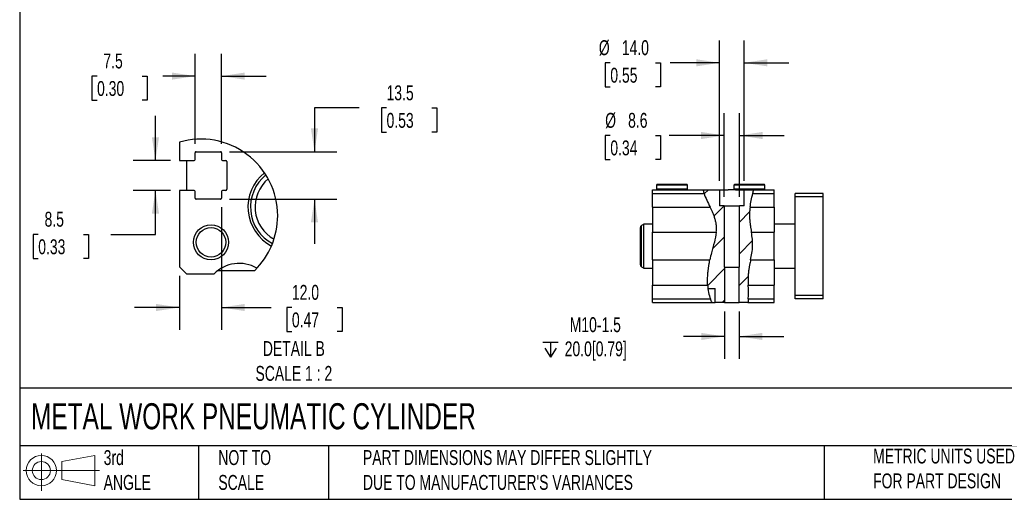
# Model space of a CAD drawing. Header units: millimetres. Extents: x 25 to 1092, y 25 to 838.
# Tile 1 of 5: x 25 to 585, y 25 to 298. Entities that reach past the tile are written whole.
import ezdxf

# ---------------------------------------------------------------- set-up
doc = ezdxf.new("R2010")
doc.units = ezdxf.units.MM
doc.header["$LTSCALE"] = 4
doc.linetypes.add('SLD-Solid', pattern=[0])
doc.layers.add('DIMENSIONS', color=140, linetype='SLD-Solid', lineweight=25)
doc.layers.add('TEXT', color=140, linetype='SLD-Solid', lineweight=25)
doc.layers.add('HATCH', color=6, linetype='SLD-Solid')
doc.layers.add('SLD-DEFPOINTS', color=7, linetype='Continuous')
doc.styles.add('SLDTEXTSTYLE0', font='TXT', dxfattribs={"width": 0.7})
doc.dimstyles.new('SLDDIMSTYLE0', dxfattribs={"dimtxt": 8.632031, "dimasz": 13.208, "dimexe": 0, "dimexo": 0.0625, "dimgap": 2.158008, "dimtad": 0, "dimtih": 1, "dimtoh": 1, "dimrnd": 1e-09, "dimzin": 4, "dimdsep": 46, "dimtxsty": 'SLDTEXTSTYLE0', "dimsah": 1, "dimcen": 0.09, "dimadec": 0, "dimazin": 1, "dimtfac": 1, "dimtmove": 0, "dimatfit": 0, "dimfxl": 0, "dimfrac": 2, "dimtolj": 1, "dimtzin": 12, "dimarcsym": 0})
doc.dimstyles.new('SLDDIMSTYLE5', dxfattribs={"dimtxt": 8.632031, "dimasz": 13.208, "dimexe": 0, "dimexo": 0.0625, "dimgap": 2.158008, "dimtad": 0, "dimtih": 1, "dimtoh": 1, "dimrnd": 1e-09, "dimzin": 12, "dimdsep": 46, "dimtxsty": 'SLDTEXTSTYLE0', "dimsah": 1, "dimcen": 0.09, "dimadec": 0, "dimazin": 3, "dimtfac": 1, "dimtmove": 0, "dimatfit": 0, "dimfxl": 0, "dimfrac": 2, "dimtolj": 1, "dimtzin": 12, "dimarcsym": 0})
doc.dimstyles.new('SLDDIMSTYLE6', dxfattribs={"dimtxt": 8.632031, "dimasz": 13.208, "dimexe": 0, "dimexo": 0.0625, "dimgap": 2.158008, "dimtad": 0, "dimtih": 1, "dimtoh": 1, "dimlfac": 0.5, "dimrnd": 1e-09, "dimzin": 12, "dimdsep": 46, "dimtxsty": 'SLDTEXTSTYLE0', "dimsah": 1, "dimcen": 0.09, "dimadec": 0, "dimazin": 3, "dimtfac": 1, "dimtmove": 0, "dimatfit": 0, "dimfxl": 0, "dimfrac": 2, "dimtolj": 1, "dimtzin": 12, "dimarcsym": 0})
doc.dimstyles.new('SLDDIMSTYLE7', dxfattribs={"dimtxt": 8.632031, "dimasz": 13.208, "dimexe": 0, "dimexo": 0.0625, "dimgap": 2.158008, "dimtad": 0, "dimtih": 1, "dimtoh": 1, "dimlfac": 0.5, "dimrnd": 1e-09, "dimzin": 4, "dimdsep": 46, "dimtxsty": 'SLDTEXTSTYLE0', "dimsah": 1, "dimcen": 0.09, "dimadec": 0, "dimazin": 1, "dimtfac": 1, "dimtmove": 0, "dimatfit": 0, "dimfxl": 0, "dimfrac": 2, "dimtolj": 1, "dimtzin": 12, "dimarcsym": 0})

# ---------------------------------------------------------------- blocks, each defined once
blk = doc.blocks.new('Block11')
at = {"color": 7, "linetype": 'SLD-Solid', "lineweight": 18}
for p, q in [((10.35, 21.24), (10.35, 0)), ((21.92, 16.67), (40.7, 20.13)), ((40.7, 20.13), (40.7, 2.93)), ((0, 11.53), (43.49, 11.53)), ((21.92, 6.38), (21.92, 16.67)), ((21.92, 6.38), (40.7, 2.93))]:
    blk.add_line(p, q, dxfattribs=at)
for radius in [8.6, 5.14]:
    blk.add_circle((10.35, 11.53), radius, dxfattribs=at)
blk = doc.blocks.new('Block12')
at = {"layer": 'SLD-DEFPOINTS'}
blk.add_blockref('Block11', (0, 0), dxfattribs=at)
blk = doc.blocks.new('SW_SYMBOL_HOLE_DEPTH')
at = {"layer": 'DIMENSIONS', "color": 0}
for p, q in [((0, 3500), (3200, 3500)), ((400, 2220), (1600, 300)), ((1600, 3500), (1600, 300)), ((2800, 2220), (1600, 300))]:
    blk.add_line(p, q, dxfattribs=at)
blk = doc.blocks.new('_D_29')
at = {"layer": 'DIMENSIONS'}
for p, q in [((425.91, 132.21), (425.91, 105.27)), ((434.28, 132.21), (434.28, 105.27)), ((425.91, 117.97), (402.59, 117.97)), ((434.28, 117.97), (459.68, 117.97))]:
    blk.add_line(p, q, dxfattribs=at)
for points in [[(425.91, 117.97), (412.7, 120), (412.7, 115.94)], [(434.28, 117.97), (447.49, 115.94), (447.49, 120)]]:
    blk.add_solid(points, dxfattribs=at)
at = {"layer": 'DIMENSIONS', "xscale": 0.002688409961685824, "yscale": 0.002688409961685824, "zscale": 0.002688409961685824}
blk.add_blockref('SW_SYMBOL_HOLE_DEPTH', (322.79, 105.4), dxfattribs=at)
at = {"layer": 'DIMENSIONS', "char_height": 8.467, "attachment_point": 1, "style": 'SLDTEXTSTYLE0'}
for s, insert in [('M10-1.5', (337.99, 128.89)), ('20.0[0.79]', (335.14, 115.17))]:
    blk.add_mtext(s, dxfattribs=dict(at, insert=insert))
blk = doc.blocks.new('_D_30')
at = {"layer": 'DIMENSIONS'}
for p, q in [((425.8, 197.37), (425.8, 244.88)), ((434.4, 197.37), (434.4, 244.88)), ((361.06, 232.18), (358.16, 232.18)), ((358.16, 232.18), (358.16, 218.46)), ((386.71, 232.18), (389.61, 232.18)), ((389.61, 232.18), (389.61, 218.46)), ((425.8, 232.18), (394.44, 232.18)), ((434.4, 232.18), (459.8, 232.18)), ((358.16, 218.46), (361.06, 218.46)), ((389.61, 218.46), (386.71, 218.46))]:
    blk.add_line(p, q, dxfattribs=at)
for points in [[(425.8, 232.18), (412.59, 234.21), (412.59, 230.15)], [(434.4, 232.18), (447.6, 230.15), (447.6, 234.21)]]:
    blk.add_solid(points, dxfattribs=at)
at = {"layer": 'DIMENSIONS', "char_height": 8.467, "attachment_point": 1, "style": 'SLDTEXTSTYLE0'}
for s, insert in [('%%c', (358.13, 245.03)), ('8.6', (371.17, 245.03)), ('0.34', (361.06, 229.37))]:
    blk.add_mtext(s, dxfattribs=dict(at, insert=insert))
blk = doc.blocks.new('_D_31')
at = {"layer": 'DIMENSIONS'}
for p, q in [((423.1, 206.37), (423.1, 286.19)), ((437.1, 206.37), (437.1, 286.19)), ((361.06, 273.49), (358.16, 273.49)), ((358.16, 273.49), (358.16, 259.77)), ((386.71, 273.49), (389.61, 273.49)), ((389.61, 273.49), (389.61, 259.77)), ((423.1, 273.49), (395.16, 273.49)), ((437.1, 273.49), (462.5, 273.49)), ((358.16, 259.77), (361.06, 259.77)), ((389.61, 259.77), (386.71, 259.77))]:
    blk.add_line(p, q, dxfattribs=at)
for points in [[(423.1, 273.49), (409.89, 275.52), (409.89, 271.46)], [(437.1, 273.49), (450.3, 271.46), (450.3, 275.52)]]:
    blk.add_solid(points, dxfattribs=at)
at = {"layer": 'DIMENSIONS', "char_height": 8.467, "attachment_point": 1, "style": 'SLDTEXTSTYLE0'}
for s, insert in [('%%c', (354.54, 286.33)), ('14.0', (367.57, 286.33)), ('0.55', (361.06, 270.68))]:
    blk.add_mtext(s, dxfattribs=dict(at, insert=insert))
blk = doc.blocks.new('_D_36')
at = {"layer": 'DIMENSIONS'}
for p, q in [((102.55, 217.99), (102.55, 243.39)), ((111.05, 217.99), (89.85, 217.99)), ((111.05, 200.99), (89.85, 200.99)), ((102.55, 175.98), (102.55, 200.99)), ((35.94, 175.98), (33.04, 175.98)), ((33.04, 175.98), (33.04, 162.26)), ((61.59, 175.98), (64.49, 175.98)), ((64.49, 175.98), (64.49, 162.26)), ((77.15, 175.98), (102.55, 175.98)), ((33.04, 162.26), (35.94, 162.26)), ((64.49, 162.26), (61.59, 162.26))]:
    blk.add_line(p, q, dxfattribs=at)
for points in [[(102.55, 217.99), (104.58, 231.2), (100.52, 231.2)], [(102.55, 200.99), (100.52, 187.78), (104.58, 187.78)]]:
    blk.add_solid(points, dxfattribs=at)
at = {"layer": 'DIMENSIONS', "char_height": 8.467, "attachment_point": 1, "style": 'SLDTEXTSTYLE0'}
for s, insert in [('8.5', (39.53, 188.82)), ('0.33', (35.94, 173.17))]:
    blk.add_mtext(s, dxfattribs=dict(at, insert=insert))
blk = doc.blocks.new('_D_37')
at = {"layer": 'DIMENSIONS'}
for p, q in [((125.13, 227.47), (125.13, 278.64)), ((140.13, 227.47), (140.13, 278.64)), ((69.37, 265.94), (66.47, 265.94)), ((66.47, 265.94), (66.47, 252.22)), ((95.02, 265.94), (97.92, 265.94)), ((97.92, 265.94), (97.92, 252.22)), ((125.13, 265.94), (106.71, 265.94)), ((140.13, 265.94), (165.53, 265.94)), ((66.47, 252.22), (69.37, 252.22)), ((97.92, 252.22), (95.02, 252.22))]:
    blk.add_line(p, q, dxfattribs=at)
for points in [[(125.13, 265.94), (111.92, 267.97), (111.92, 263.91)], [(140.13, 265.94), (153.34, 263.91), (153.34, 267.97)]]:
    blk.add_solid(points, dxfattribs=at)
at = {"layer": 'DIMENSIONS', "char_height": 8.467, "attachment_point": 1, "style": 'SLDTEXTSTYLE0'}
for s, insert in [('7.5', (72.96, 278.78)), ('0.30', (69.37, 263.13))]:
    blk.add_mtext(s, dxfattribs=dict(at, insert=insert))
blk = doc.blocks.new('_D_38')
at = {"layer": 'DIMENSIONS'}
for p, q in [((218.33, 247.82), (192.93, 247.82)), ((192.93, 247.82), (192.93, 222.99)), ((233.89, 247.82), (230.99, 247.82)), ((230.99, 247.82), (230.99, 234.1)), ((259.54, 247.82), (262.44, 247.82)), ((262.44, 247.82), (262.44, 234.1)), ((230.99, 234.1), (233.89, 234.1)), ((262.44, 234.1), (259.54, 234.1)), ((144.61, 222.99), (205.63, 222.99)), ((144.61, 195.99), (205.63, 195.99)), ((192.93, 195.99), (192.93, 170.59))]:
    blk.add_line(p, q, dxfattribs=at)
for points in [[(192.93, 222.99), (194.96, 236.2), (190.9, 236.2)], [(192.93, 195.99), (190.9, 182.78), (194.96, 182.78)]]:
    blk.add_solid(points, dxfattribs=at)
at = {"layer": 'DIMENSIONS', "char_height": 8.467, "attachment_point": 1, "style": 'SLDTEXTSTYLE0'}
for s, insert in [('13.5', (233.89, 260.66)), ('0.53', (233.89, 245.01))]:
    blk.add_mtext(s, dxfattribs=dict(at, insert=insert))
blk = doc.blocks.new('_D_39')
at = {"layer": 'DIMENSIONS'}
for p, q in [((140.13, 191.51), (140.13, 121.72)), ((116.13, 152.41), (116.13, 121.72)), ((116.13, 134.42), (90.73, 134.42)), ((140.13, 134.42), (168.41, 134.42)), ((180.1, 134.42), (177.2, 134.42)), ((177.2, 134.42), (177.2, 120.7)), ((205.75, 134.42), (208.65, 134.42)), ((208.65, 134.42), (208.65, 120.7)), ((177.2, 120.7), (180.1, 120.7)), ((208.65, 120.7), (205.75, 120.7))]:
    blk.add_line(p, q, dxfattribs=at)
for points in [[(116.13, 134.42), (102.92, 136.45), (102.92, 132.39)], [(140.13, 134.42), (153.34, 132.39), (153.34, 136.45)]]:
    blk.add_solid(points, dxfattribs=at)
at = {"layer": 'DIMENSIONS', "char_height": 8.467, "attachment_point": 1, "style": 'SLDTEXTSTYLE0'}
for s, insert in [('12.0', (180.1, 147.27)), ('0.47', (180.1, 131.61))]:
    blk.add_mtext(s, dxfattribs=dict(at, insert=insert))

msp = doc.modelspace()

# ---------------------------------------------------------------- hatches: boundary and pattern name
at = {"layer": 'HATCH'}
h = msp.add_hatch(dxfattribs=at)
h.set_pattern_fill('ANSI31', color=256, scale=4, style=0)
edge = h.paths.add_edge_path(flags=0)
edge.add_line((416.537, 145.291), (420.596, 145.291))
edge.add_line((420.596, 145.291), (420.596, 137.291))
edge.add_line((420.596, 137.291), (425.908, 137.291))
edge.add_line((425.908, 137.291), (425.908, 157.291))
edge.add_line((425.908, 157.291), (425.796, 157.291))
edge.add_line((425.796, 157.291), (425.796, 192.291))
edge.add_line((425.796, 192.291), (423.096, 192.291))
edge.add_line((423.096, 192.291), (423.096, 201.291))
edge.add_line((423.096, 201.291), (413.793, 201.291))
edge.add_spline(control_points=[(413.793, 201.291), (414.846, 196.044), (424.458, 182.412), (418.112, 166.878), (415.815, 151.704), (416.537, 145.291)], knot_values=[0.0299731, 0.0299731, 0.0299731, 0.0299731, 0.1201327, 0.2112597, 0.3002058, 0.3002058, 0.3002058, 0.3002058], weights=[1, 1, 1, 1, 1, 1], degree=3, periodic=0)
h = msp.add_hatch(dxfattribs=at)
h.set_pattern_fill('ANSI31', color=256, scale=4, style=0)
edge = h.paths.add_edge_path(flags=0)
edge.add_spline(control_points=[(439.228, 137.291), (440.012, 141.617), (438.065, 154.758), (443.847, 168.735), (438.96, 185.204), (441.04, 194.922), (442.335, 200.616), (442.481, 201.291)], knot_values=[0.4790264, 0.4790264, 0.4790264, 0.4790264, 0.5477203, 0.634368, 0.7192592, 0.787996, 0.797164, 0.797164, 0.797164, 0.797164], weights=[1, 1, 1, 1, 1, 1, 1, 1], degree=3, periodic=0)
edge.add_line((442.481, 201.291), (437.096, 201.291))
edge.add_line((437.096, 201.291), (437.096, 192.291))
edge.add_line((437.096, 192.291), (434.396, 192.291))
edge.add_line((434.396, 192.291), (434.396, 157.291))
edge.add_line((434.396, 157.291), (434.284, 157.291))
edge.add_line((434.284, 157.291), (434.284, 137.291))
edge.add_line((434.284, 137.291), (439.228, 137.291))

# ---------------------------------------------------------------- linework, layer by layer
for p, q in [((116.128, 228.346), (116.128, 217.992)), ((125.128, 218.592), (125.128, 222.392)), ((125.728, 222.992), (139.528, 222.992)), ((140.128, 222.392), (140.128, 218.592)), ((116.128, 217.992), (124.528, 217.992)), ((120.128, 217.992), (120.128, 200.992)), ((140.728, 217.992), (142.528, 217.992)), ((143.128, 217.392), (143.128, 201.592)), ((387.546, 204.291), (387.246, 203.991)), ((387.246, 203.991), (387.246, 201.591)), ((404.946, 203.991), (387.246, 203.991)), ((387.246, 201.591), (387.546, 201.291)), ((404.946, 201.591), (387.246, 201.591)), ((404.646, 204.291), (387.546, 204.291)), ((404.946, 203.991), (404.646, 204.291)), ((404.646, 201.291), (404.946, 201.591)), ((404.946, 201.591), (404.946, 203.991)), ((431.546, 204.291), (431.246, 203.991)), ((431.246, 203.991), (431.246, 201.591)), ((448.946, 203.991), (431.246, 203.991)), ((431.246, 201.591), (431.546, 201.291)), ((448.946, 201.591), (431.246, 201.591)), ((448.646, 204.291), (431.546, 204.291)), ((448.946, 203.991), (448.646, 204.291)), ((448.646, 201.291), (448.946, 201.591)), ((448.946, 201.591), (448.946, 203.991)), ((116.128, 200.992), (116.128, 157.492)), ((124.528, 200.992), (116.128, 200.992)), ((125.128, 196.592), (125.128, 200.392)), ((139.528, 195.992), (125.728, 195.992)), ((140.128, 200.392), (140.128, 196.592)), ((142.528, 200.992), (140.728, 200.992)), ((385.096, 201.291), (413.793, 201.291)), ((385.096, 199.291), (385.096, 201.291)), ((385.096, 199.291), (414.337, 199.291)), ((385.096, 191.432), (385.096, 199.291)), ((413.793, 201.291), (423.096, 201.291)), ((423.096, 201.291), (423.096, 192.291)), ((423.096, 201.291), (427.977, 201.291)), ((432.215, 201.291), (437.096, 201.291)), ((437.096, 192.291), (437.096, 201.291)), ((437.096, 201.291), (442.481, 201.291)), ((442.034, 199.291), (454.096, 199.291)), ((442.481, 201.291), (454.096, 201.291)), ((454.096, 199.291), (454.096, 201.291)), ((454.096, 191.432), (454.096, 199.291)), ((482.096, 199.291), (466.096, 199.291)), ((466.096, 197.291), (466.096, 199.291)), ((482.096, 197.291), (466.096, 197.291)), ((466.096, 141.291), (466.096, 197.291)), ((482.096, 197.291), (482.096, 199.291)), ((482.096, 141.291), (482.096, 197.291)), ((385.096, 191.432), (417.817, 191.432)), ((385.096, 191.432), (385.096, 177.15)), ((425.796, 192.291), (423.096, 192.291)), ((425.796, 192.291), (425.796, 157.291)), ((425.796, 192.291), (434.396, 192.291)), ((434.396, 157.291), (434.396, 192.291)), ((437.096, 192.291), (434.396, 192.291)), ((440.5, 191.432), (454.096, 191.432)), ((454.096, 191.432), (454.096, 177.15)), ((378.096, 179.77), (378.096, 158.811)), ((380.096, 181.791), (378.846, 181.069)), ((378.846, 157.512), (378.846, 181.069)), ((385.096, 181.791), (380.096, 181.791)), ((380.096, 156.791), (380.096, 181.791)), ((466.096, 181.791), (454.096, 181.791)), ((385.096, 177.15), (421.294, 177.15)), ((385.096, 161.432), (385.096, 177.15)), ((441.25, 177.15), (454.096, 177.15)), ((454.096, 161.432), (454.096, 177.15)), ((116.128, 157.492), (120.128, 153.492)), ((378.846, 157.512), (380.096, 156.791)), ((380.096, 156.791), (385.096, 156.791)), ((385.096, 161.432), (417.625, 161.432)), ((385.096, 161.432), (385.096, 147.15)), ((425.908, 157.291), (425.796, 157.291)), ((425.908, 157.291), (425.908, 137.291)), ((425.908, 157.291), (434.284, 157.291)), ((434.284, 137.291), (434.284, 157.291)), ((434.396, 157.291), (434.284, 157.291)), ((440.794, 161.432), (454.096, 161.432)), ((454.096, 161.432), (454.096, 147.15)), ((454.096, 156.791), (466.096, 156.791)), ((120.128, 153.492), (135.846, 153.492)), ((138.129, 155.492), (158.985, 155.492)), ((385.096, 139.291), (385.096, 147.15)), ((385.096, 147.15), (416.38, 147.15)), ((439.423, 147.15), (454.096, 147.15)), ((454.096, 139.291), (454.096, 147.15)), ((416.537, 145.291), (420.596, 145.291)), ((420.596, 137.291), (420.596, 145.291)), ((482.096, 141.291), (466.096, 141.291)), ((466.096, 139.291), (466.096, 141.291)), ((482.096, 139.291), (482.096, 141.291)), ((385.096, 137.291), (385.096, 139.291)), ((385.096, 139.291), (417.942, 139.291)), ((385.096, 137.291), (418.878, 137.291)), ((418.895, 137.291), (420.596, 137.291)), ((425.908, 137.291), (420.596, 137.291)), ((425.908, 137.291), (434.284, 137.291)), ((439.228, 137.291), (434.284, 137.291)), ((439.228, 137.291), (454.096, 137.291)), ((439.476, 139.291), (454.096, 139.291)), ((454.096, 137.291), (454.096, 139.291)), ((482.096, 139.291), (466.096, 139.291))]:
    msp.add_line(p, q)
for radius in [10, 8.376]:
    msp.add_circle((134.128, 171.492), radius)
for centre, radius, start, end in [((124.528, 218.592), 0.6, 270.00004, 359.99925), ((125.728, 222.392), 0.6, 89.99979, 179.99986), ((139.528, 222.392), 0.6, 0.00014, 90.00021), ((140.728, 218.592), 0.6, 180.00075, 269.99996), ((142.528, 217.392), 0.6, 0.00004, 89.99996), ((180.098, 191.48), 24.969, 128.57626, 242.28645), ((180.076, 191.496), 23.505, 128.89102, 242.01155), ((180.063, 191.492), 20.894, 129.91324, 240.98255), ((142.528, 201.592), 0.6, 270.00004, 359.99996), ((124.528, 200.392), 0.6, 0.00075, 89.99996), ((125.728, 196.592), 0.6, 180.00014, 270.00021), ((139.528, 196.592), 0.6, 269.99979, 359.99986), ((140.728, 200.392), 0.6, 90.00004, 179.99925), ((379.596, 179.77), 1.5, 120, 180), ((150.103, 139.547), 19.943, 59.55846, 135.63274), ((379.596, 158.811), 1.5, 180, 240)]:
    msp.add_arc(centre, radius, start, end)
for points, knots in [([(413.793, 201.291), (413.793, 201.291), (413.795, 201.277), (413.806, 201.224), (413.814, 201.184), (413.836, 201.081), (413.85, 201.018), (413.884, 200.868), (413.905, 200.782), (413.974, 200.502), (414.034, 200.278), (414.137, 199.921), (414.175, 199.796), (414.253, 199.545), (414.294, 199.418), (414.337, 199.291)], [0, 0, 0, 0, 0.125, 0.125, 0.25, 0.25, 0.375, 0.375, 0.5, 0.5, 0.75, 0.75, 0.875, 0.875, 1, 1, 1, 1]), ([(432.215, 201.291), (431.87, 201.291), (431.521, 201.282), (430.813, 201.269), (430.453, 201.263), (429.732, 201.263), (429.375, 201.269), (428.67, 201.282), (428.321, 201.291), (427.977, 201.291)], [0, 0, 0, 0, 0.25, 0.25, 0.5, 0.5, 0.75, 0.75, 1, 1, 1, 1]), ([(442.034, 199.291), (442.063, 199.421), (442.092, 199.549), (442.15, 199.802), (442.178, 199.927), (442.232, 200.168), (442.258, 200.282), (442.306, 200.499), (442.329, 200.602), (442.371, 200.788), (442.389, 200.872), (442.422, 201.02), (442.436, 201.083), (442.469, 201.236), (442.481, 201.291), (442.481, 201.291)], [0, 0, 0, 0, 0.125, 0.125, 0.25, 0.25, 0.375, 0.375, 0.5, 0.5, 0.625, 0.625, 0.75, 0.75, 1, 1, 1, 1]), ([(421.294, 177.15), (421.344, 177.634), (421.384, 178.161), (421.41, 179.014), (421.413, 179.31), (421.404, 179.922), (421.392, 180.235), (421.329, 181.186), (421.253, 181.839), (421.072, 182.844), (421.002, 183.181), (420.842, 183.847), (420.753, 184.177), (420.464, 185.164), (420.24, 185.82), (419.767, 187.079), (419.518, 187.687), (419.138, 188.572), (419.011, 188.86), (418.76, 189.419), (418.636, 189.689), (418.272, 190.478), (418.038, 190.971), (417.817, 191.432)], [0, 0, 0, 0, 0.125, 0.125, 0.1875, 0.1875, 0.25, 0.25, 0.375, 0.375, 0.4375, 0.4375, 0.5, 0.5, 0.625, 0.625, 0.75, 0.75, 0.8125, 0.8125, 0.875, 0.875, 1, 1, 1, 1]), ([(440.5, 191.432), (440.437, 190.963), (440.376, 190.456), (440.297, 189.636), (440.273, 189.353), (440.231, 188.767), (440.213, 188.463), (440.173, 187.543), (440.163, 186.91), (440.182, 185.932), (440.194, 185.599), (440.23, 184.935), (440.252, 184.603), (440.334, 183.612), (440.405, 182.953), (440.567, 181.648), (440.656, 181.019), (440.79, 180.11), (440.835, 179.813), (440.925, 179.23), (440.97, 178.945), (441.098, 178.125), (441.178, 177.617), (441.25, 177.15)], [0, 0, 0, 0, 0.125, 0.125, 0.1875, 0.1875, 0.25, 0.25, 0.375, 0.375, 0.4375, 0.4375, 0.5, 0.5, 0.625, 0.625, 0.75, 0.75, 0.8125, 0.8125, 0.875, 0.875, 1, 1, 1, 1]), ([(421.294, 177.15), (420.906, 173.419), (419.226, 168.576), (417.906, 162.831), (417.625, 161.432)], [0.151961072, 0.151961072, 0.151961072, 0.151961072, 0.211259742, 0.229808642, 0.229808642, 0.229808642, 0.229808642]), ([(440.794, 161.432), (441.352, 164.076), (442.38, 169.08), (441.658, 174.492), (441.25, 177.15)], [0.592413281, 0.592413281, 0.592413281, 0.592413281, 0.634367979, 0.674610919, 0.674610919, 0.674610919, 0.674610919]), ([(416.38, 147.15), (416.353, 147.62), (416.332, 148.13), (416.317, 148.953), (416.314, 149.237), (416.315, 149.825), (416.319, 150.129), (416.338, 151.051), (416.363, 151.684), (416.422, 152.662), (416.444, 152.994), (416.496, 153.658), (416.525, 153.989), (416.619, 154.979), (416.692, 155.636), (416.859, 156.943), (416.949, 157.571), (417.09, 158.478), (417.138, 158.775), (417.236, 159.356), (417.286, 159.64), (417.434, 160.46), (417.531, 160.966), (417.625, 161.432)], [0, 0, 0, 0, 0.125, 0.125, 0.1875, 0.1875, 0.25, 0.25, 0.375, 0.375, 0.4375, 0.4375, 0.5, 0.5, 0.625, 0.625, 0.75, 0.75, 0.8125, 0.8125, 0.875, 0.875, 1, 1, 1, 1]), ([(440.794, 161.432), (440.696, 160.965), (440.588, 160.461), (440.42, 159.65), (440.363, 159.371), (440.248, 158.793), (440.189, 158.493), (440.018, 157.584), (439.908, 156.959), (439.71, 155.671), (439.621, 155.001), (439.481, 153.68), (439.43, 153.022), (439.383, 152.037), (439.372, 151.709), (439.358, 151.071), (439.355, 150.758), (439.354, 150.145), (439.356, 149.844), (439.364, 149.257), (439.37, 148.968), (439.39, 148.134), (439.407, 147.621), (439.423, 147.15)], [0, 0, 0, 0, 0.125, 0.125, 0.1875, 0.1875, 0.25, 0.25, 0.375, 0.375, 0.5, 0.5, 0.625, 0.625, 0.6875, 0.6875, 0.75, 0.75, 0.8125, 0.8125, 0.875, 0.875, 1, 1, 1, 1])]:
    msp.add_open_spline(points, degree=3, knots=knots)
for points in [[(414.337, 199.291), (415.152, 196.845), (416.512, 194.16), (417.817, 191.432)], [(440.5, 191.432), (440.836, 193.92), (441.397, 196.472), (442.034, 199.291)], [(416.38, 147.15), (416.544, 144.309), (417.028, 141.63), (417.942, 139.291)], [(439.476, 139.291), (439.661, 141.711), (439.519, 144.434), (439.423, 147.15)], [(418.878, 137.291), (418.514, 137.945), (418.206, 138.613), (417.942, 139.291)], [(439.476, 139.291), (439.425, 138.622), (439.348, 137.955), (439.228, 137.291)]]:
    msp.add_open_spline(points, degree=3)
at = {"layer": 'SLD-DEFPOINTS'}
for start, end in [(0.00001, 106.45312), (314.48065, 359.99999)]:
    msp.add_arc((128.465, 186.571), 43.559, start, end, dxfattribs=at)
at = {"layer": 'TEXT'}
for p, q in [((25.4, 838.2), (25.4, 25.4)), ((1092.2, 88.504), (25.4, 88.504)), ((1092.2, 55.88), (25.4, 55.88)), ((127, 55.88), (127, 25.4)), ((200.847, 55.88), (200.847, 25.4)), ((482.586, 55.88), (482.586, 25.4)), ((25.4, 25.4), (1092.2, 25.4))]:
    msp.add_line(p, q, dxfattribs=at)

# ---------------------------------------------------------------- block references
at = {"layer": 'SLD-DEFPOINTS'}
msp.add_blockref('Block12', (27.352, 30.215), dxfattribs=at)

# ---------------------------------------------------------------- texts
at = {"layer": 'TEXT', "style": 'SLDTEXTSTYLE0'}
for s, insert, char_height, attachment_point in [('DETAIL B^JSCALE 1 : 2', (181.202, 115.324), 8.46667, 2), ('METAL WORK PNEUMATIC CYLINDER', (31.863, 80.026), 14.81667, 1), ('3rd^JANGLE', (73.129, 53.351), 8.4667, 1), ('NOT TO^JSCALE', (138.301, 53.351), 8.46667, 1), ("PART DIMENSIONS MAY DIFFER SLIGHTLY ^JDUE TO MANUFACTURER'S VARIANCES", (220.477, 53.363), 8.46667, 1), ('METRIC UNITS USED ^JFOR PART DESIGN', (510.417, 54.224), 8.46667, 1)]:
    msp.add_mtext(s, dxfattribs=dict(at, insert=insert, char_height=char_height, attachment_point=attachment_point))

# ---------------------------------------------------------------- dimensions: what is measured, and where the dimension line sits
at = {"layer": 'DIMENSIONS'}
for base, p1, p2, text, dimstyle, picture, middle in [((437.096, 273.487), (423.096, 201.291), (437.096, 201.291), '%%c<>', 'SLDDIMSTYLE0', '_D_31', (373.884, 273.487)), ((434.396, 232.18), (425.796, 192.291), (434.396, 192.291), '%%c<>', 'SLDDIMSTYLE5', '_D_30', (373.884, 232.18)), ((434.284, 117.971), (425.908, 137.291), (434.284, 137.291), 'M10-1.5\\P{\\fGDT;x}20.0[0.79] ', 'SLDDIMSTYLE5', '_D_29', (361.728, 117.971))]:
    dim = msp.add_linear_dim(base=base, p1=p1, p2=p2, text=text, dimstyle=dimstyle, dxfattribs=at)
    dim.commit()
    dim.dimension.update_dxf_attribs({"geometry": picture, "text_midpoint": middle, "dimtype": 160})
for base, p1, p2, dimstyle, picture, middle in [((140.128, 265.938), (125.128, 222.392), (140.128, 222.392), 'SLDDIMSTYLE6', '_D_37', (82.193, 265.938)), ((116.128, 134.419), (140.128, 196.592), (116.128, 157.492), 'SLDDIMSTYLE7', '_D_39', (192.928, 134.419))]:
    dim = msp.add_linear_dim(base=base, p1=p1, p2=p2, dimstyle=dimstyle, dxfattribs=at)
    dim.commit()
    dim.dimension.update_dxf_attribs({"geometry": picture, "text_midpoint": middle, "dimtype": 160})
for base, p1, p2, picture, middle in [((192.928, 195.992), (139.528, 222.992), (139.528, 195.992), '_D_38', (192.928, 247.818)), ((102.548, 200.992), (116.128, 217.992), (116.128, 200.992), '_D_36', (102.548, 175.976))]:
    dim = msp.add_linear_dim(base=base, p1=p1, p2=p2, angle=90, dimstyle='SLDDIMSTYLE6', dxfattribs=at)
    dim.commit()
    dim.dimension.update_dxf_attribs({"geometry": picture, "text_midpoint": middle, "dimtype": 160})

doc.saveas('drawing.dxf')
